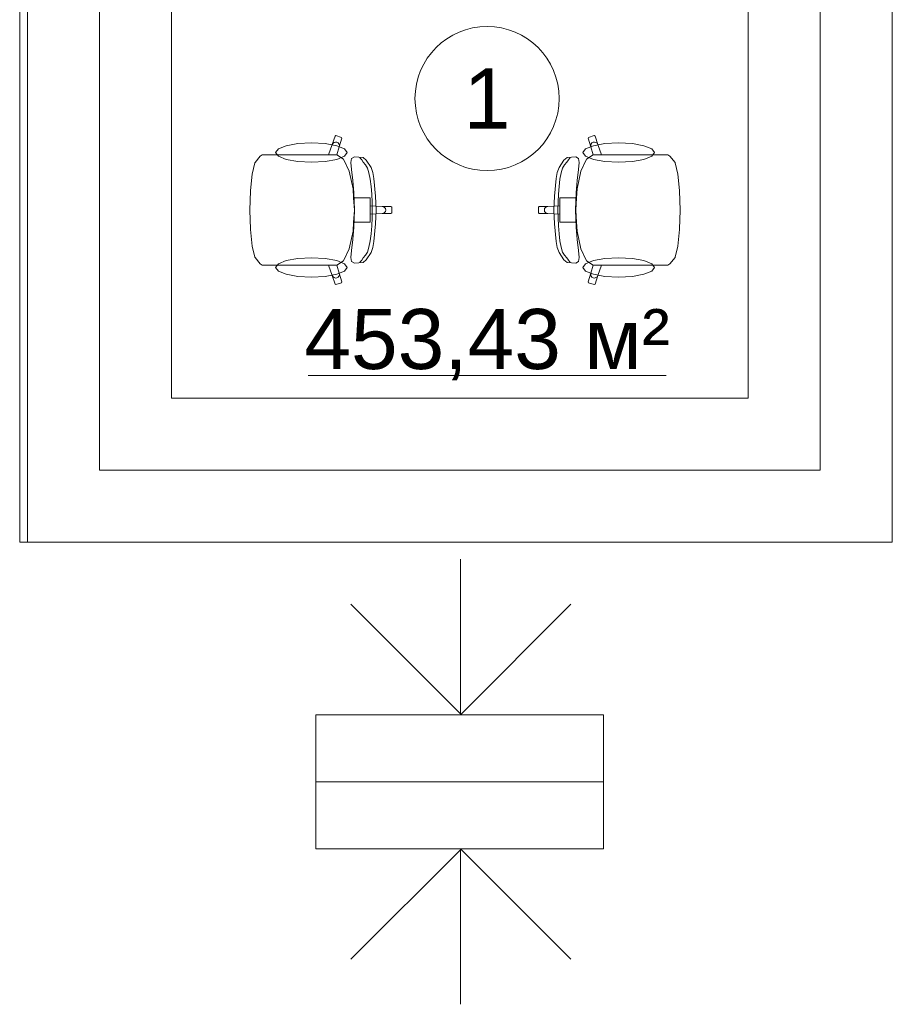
# Model space of a CAD drawing. Header units: millimetres. Extents: x -14761 to 157739, y -22400 to 107990.
# Tile 27 of 256: x 56812 to 60444, y 21514 to 25613. Entities that reach past the tile are written whole.
import ezdxf

# ---------------------------------------------------------------- set-up
doc = ezdxf.new("R2010")
doc.units = ezdxf.units.MM
doc.header["$MEASUREMENT"] = 0
doc.linetypes.add('Wipeout_Contour', pattern=[1000, 0, -1000])
for name, color, linetype in [('Интерьер - конструкции мебели', 7, 'Continuous'), ('Интерьер - Мебель', 7, 'Continuous'), ('Элемент Модели - Зона', 7, 'Continuous')]:
    doc.layers.add(name, color=color, linetype=linetype)
doc.styles.add('СГЕНЕРИР_СТИЛЬ_1', font='txt')

msp = doc.modelspace()

# ---------------------------------------------------------------- linework, layer by layer
at = {"layer": 'Интерьер - конструкции мебели', "color": 7, "linetype": 'Continuous', "lineweight": 15, "flags": 128}
msp.add_lwpolyline([(60444.3, 31900), (56812.2, 31900), (56812.2, 23437.9), (60444.3, 23437.9), (60444.3, 26425), (60444.3, 27575)], close=True, dxfattribs=at)
at = {"layer": 'Интерьер - Мебель', "color": 7, "linetype": 'Continuous', "lineweight": 15}
for p, q in [((58113.5, 25093.3), (58124.9, 25128.7)), ((58124.9, 25128.7), (58128.7, 25130.7)), ((58128.7, 25130.7), (58151.5, 25123.2)), ((59203.1, 25130.7), (59180.3, 25123.2)), ((59206.9, 25128.7), (59203.1, 25130.7)), ((59218.3, 25093.3), (59206.9, 25128.7)), ((58097.8, 25050), (58113.5, 25093.3)), ((58113.5, 25093.3), (58116.4, 25098.5)), ((58116.4, 25098.5), (58121, 25102.1)), ((58121, 25102.1), (58126.6, 25103.7)), ((58126.6, 25103.7), (58132.4, 25103)), ((58132.4, 25103), (58137.5, 25100.1)), ((58137.5, 25100.1), (58141.1, 25095.5)), ((58141.1, 25095.5), (58142.7, 25089.9)), ((58153.4, 25119.4), (58142, 25084)), ((58142.7, 25089.9), (58142, 25084)), ((58151.5, 25123.2), (58153.4, 25119.4)), ((59180.3, 25123.2), (59178.4, 25119.4)), ((59178.4, 25119.4), (59189.8, 25084)), ((59190.7, 25095.5), (59189.1, 25089.9)), ((59189.1, 25089.9), (59189.8, 25084)), ((59194.3, 25100.1), (59190.7, 25095.5)), ((59199.4, 25103), (59194.3, 25100.1)), ((59205.2, 25103.7), (59199.4, 25103)), ((59210.8, 25102.1), (59205.2, 25103.7)), ((59215.4, 25098.5), (59210.8, 25102.1)), ((59218.3, 25093.3), (59215.4, 25098.5)), ((59233.9, 25050), (59218.3, 25093.3)), ((57791.9, 25018.6), (57813, 25045.4)), ((57813, 25045.4), (57821.6, 25050)), ((57821.6, 25050), (57852.7, 25050)), ((57852.7, 25050), (57888.7, 25050)), ((57888.7, 25050), (58097.8, 25050)), ((58132.1, 25050), (58097.8, 25050)), ((58132.1, 25050), (58132.3, 25049.8)), ((58142, 25084), (58132.3, 25049.8)), ((58132.3, 25049.8), (58160.2, 25032.5)), ((59199.5, 25049.8), (59171.6, 25032.5)), ((59189.8, 25084), (59199.5, 25049.8)), ((59199.7, 25050), (59199.5, 25049.8)), ((59199.7, 25050), (59233.9, 25050)), ((59443.1, 25050), (59233.9, 25050)), ((59479.1, 25050), (59443.1, 25050)), ((59510.2, 25050), (59479.1, 25050)), ((59518.8, 25045.4), (59510.2, 25050)), ((59539.9, 25018.6), (59518.8, 25045.4)), ((57780.3, 24970.5), (57791, 25016.5)), ((57791, 25016.5), (57791.9, 25018.6)), ((58160.2, 25032.5), (58183.9, 24982.8)), ((58190.7, 25018.1), (58193.7, 25035.4)), ((58193.2, 24989.2), (58190.7, 25018.1)), ((58193.7, 25035.4), (58205.3, 25042.1)), ((58205.3, 25042.1), (58241.3, 25038.8)), ((58230.8, 25035.7), (58228.2, 25039.4)), ((58235.9, 25029.4), (58230.8, 25035.7)), ((58242.1, 25020.4), (58235.9, 25029.4)), ((58241.3, 25038.8), (58254.5, 25028.2)), ((58252.2, 25008.7), (58242.1, 25020.4)), ((58259.8, 24995.5), (58252.2, 25008.7)), ((58254.5, 25028.2), (58274.6, 24997.2)), ((59077.3, 25028.2), (59057.2, 24997.2)), ((59072, 24995.5), (59079.6, 25008.7)), ((59090.5, 25038.8), (59077.3, 25028.2)), ((59079.6, 25008.7), (59089.7, 25020.4)), ((59089.7, 25020.4), (59095.9, 25029.4)), ((59126.5, 25042.1), (59090.5, 25038.8)), ((59095.9, 25029.4), (59101, 25035.7)), ((59101, 25035.7), (59103.6, 25039.4)), ((59138.1, 25035.4), (59126.5, 25042.1)), ((59141.1, 25018.1), (59138.1, 25035.4)), ((59138.5, 24989.2), (59141.1, 25018.1)), ((59171.6, 25032.5), (59147.9, 24982.8)), ((59540.8, 25016.5), (59539.9, 25018.6)), ((59551.5, 24970.5), (59540.8, 25016.5)), ((57773.1, 24901.8), (57780.3, 24970.5)), ((58183.9, 24982.8), (58199.8, 24908.4)), ((58199.1, 24943.9), (58193.2, 24989.2)), ((58266.1, 24975.2), (58259.8, 24995.5)), ((58271, 24949.2), (58266.1, 24975.2)), ((58274.6, 24997.2), (58281.8, 24977.3)), ((58281.8, 24977.3), (58286.6, 24951.4)), ((59049.9, 24977.3), (59045.1, 24951.4)), ((59057.2, 24997.2), (59049.9, 24977.3)), ((59060.7, 24949.2), (59065.7, 24975.2)), ((59065.7, 24975.2), (59072, 24995.5)), ((59147.9, 24982.8), (59132, 24908.4)), ((59132.7, 24943.9), (59138.5, 24989.2)), ((59558.6, 24901.8), (59551.5, 24970.5)), ((58203.7, 24893), (58199.1, 24943.9)), ((58274.7, 24919.2), (58271, 24949.2)), ((58286.6, 24951.4), (58293.6, 24878.2)), ((59045.1, 24951.4), (59038.2, 24878.2)), ((59057, 24919.2), (59060.7, 24949.2)), ((59128.1, 24893), (59132.7, 24943.9)), ((57770.6, 24820.7), (57773, 24900.7)), ((57773, 24900.7), (57773.1, 24901.8)), ((58199.8, 24908.4), (58202.2, 24871)), ((58206.1, 24820.7), (58203.7, 24893)), ((58277.3, 24886.8), (58274.7, 24919.2)), ((58278.7, 24853.4), (58277.3, 24886.8)), ((59053.1, 24853.4), (59054.5, 24886.8)), ((59054.5, 24886.8), (59057, 24919.2)), ((59125.7, 24820.7), (59128.1, 24893)), ((59132, 24908.4), (59129.6, 24871)), ((59558.7, 24900.7), (59558.6, 24901.8)), ((59561.2, 24820.7), (59558.7, 24900.7)), ((58202.2, 24871), (58205.4, 24820.7)), ((58202.2, 24871), (58240.9, 24871)), ((58240.9, 24871), (58270.8, 24871)), ((58270.8, 24871), (58270.8, 24837.6)), ((58279.2, 24820.7), (58278.7, 24853.4)), ((58293.6, 24878.2), (58295.8, 24820.7)), ((59038.2, 24878.2), (59036, 24820.7)), ((59052.6, 24820.7), (59053.1, 24853.4)), ((59090.9, 24871), (59061, 24871)), ((59061, 24871), (59061, 24837.6)), ((59129.6, 24871), (59090.9, 24871)), ((59129.6, 24871), (59126.4, 24820.7)), ((57770.6, 24820.7), (57773, 24740.6)), ((58202.2, 24770.4), (58205.4, 24820.7)), ((58206.1, 24820.7), (58203.7, 24748.4)), ((58270.8, 24837.6), (58270.8, 24820.7)), ((58270.8, 24837.6), (58320.7, 24835.8)), ((58270.8, 24803.8), (58270.8, 24820.7)), ((58270.8, 24803.8), (58320.7, 24805.6)), ((58270.8, 24770.4), (58270.8, 24803.8)), ((58279.2, 24820.7), (58278.7, 24788)), ((58293.6, 24763.2), (58295.8, 24820.7)), ((58320.7, 24835.8), (58326.4, 24834.6)), ((58320.7, 24835.8), (58357.6, 24835.8)), ((58320.7, 24805.6), (58326.4, 24806.7)), ((58320.7, 24805.6), (58357.6, 24805.6)), ((58326.4, 24834.6), (58331.3, 24831.4)), ((58326.4, 24806.7), (58331.3, 24810)), ((58331.3, 24831.4), (58334.5, 24826.5)), ((58331.3, 24810), (58334.5, 24814.9)), ((58334.5, 24826.5), (58335.6, 24820.7)), ((58334.5, 24814.9), (58335.6, 24820.7)), ((58357.6, 24835.8), (58360.6, 24832.8)), ((58357.6, 24805.6), (58360.6, 24808.6)), ((58360.6, 24832.8), (58360.6, 24820.7)), ((58360.6, 24808.6), (58360.6, 24820.7)), ((58974.2, 24835.8), (58971.2, 24832.8)), ((58971.2, 24832.8), (58971.2, 24820.7)), ((58971.2, 24808.6), (58971.2, 24820.7)), ((58974.2, 24805.6), (58971.2, 24808.6)), ((59011.1, 24835.8), (58974.2, 24835.8)), ((59011.1, 24805.6), (58974.2, 24805.6)), ((58997.3, 24826.5), (58996.1, 24820.7)), ((58997.3, 24814.9), (58996.1, 24820.7)), ((59000.5, 24831.4), (58997.3, 24826.5)), ((59000.5, 24810), (58997.3, 24814.9)), ((59005.4, 24834.6), (59000.5, 24831.4)), ((59005.4, 24806.7), (59000.5, 24810)), ((59011.1, 24835.8), (59005.4, 24834.6)), ((59011.1, 24805.6), (59005.4, 24806.7)), ((59061, 24837.6), (59011.1, 24835.8)), ((59061, 24803.8), (59011.1, 24805.6)), ((59038.2, 24763.2), (59036, 24820.7)), ((59052.6, 24820.7), (59053.1, 24788)), ((59061, 24837.6), (59061, 24820.7)), ((59061, 24803.8), (59061, 24820.7)), ((59061, 24770.4), (59061, 24803.8)), ((59125.7, 24820.7), (59128.1, 24748.4)), ((59129.6, 24770.4), (59126.4, 24820.7)), ((59561.2, 24820.7), (59558.7, 24740.6)), ((58199.8, 24732.9), (58202.2, 24770.4)), ((58202.2, 24770.4), (58240.9, 24770.4)), ((58240.9, 24770.4), (58270.8, 24770.4)), ((58278.7, 24788), (58277.3, 24754.6)), ((58286.6, 24690), (58293.6, 24763.2)), ((59045.1, 24690), (59038.2, 24763.2)), ((59053.1, 24788), (59054.5, 24754.6)), ((59090.9, 24770.4), (59061, 24770.4)), ((59129.6, 24770.4), (59090.9, 24770.4)), ((59132, 24732.9), (59129.6, 24770.4)), ((57773, 24740.6), (57773.1, 24739.6)), ((57773.1, 24739.6), (57780.3, 24670.8)), ((58183.9, 24658.6), (58199.8, 24732.9)), ((58203.7, 24748.4), (58199.1, 24697.5)), ((58274.7, 24722.1), (58271, 24692.2)), ((58277.3, 24754.6), (58274.7, 24722.1)), ((59054.5, 24754.6), (59057, 24722.1)), ((59057, 24722.1), (59060.7, 24692.2)), ((59128.1, 24748.4), (59132.7, 24697.5)), ((59147.9, 24658.6), (59132, 24732.9)), ((59558.6, 24739.6), (59551.5, 24670.8)), ((59558.7, 24740.6), (59558.6, 24739.6)), ((58199.1, 24697.5), (58193.2, 24652.1)), ((58271, 24692.2), (58266.1, 24666.2)), ((58281.8, 24664.1), (58286.6, 24690)), ((59049.9, 24664.1), (59045.1, 24690)), ((59060.7, 24692.2), (59065.7, 24666.2)), ((59132.7, 24697.5), (59138.5, 24652.1)), ((57780.3, 24670.8), (57791, 24624.9)), ((58160.2, 24608.9), (58183.9, 24658.6)), ((58193.2, 24652.1), (58190.7, 24623.2)), ((58259.8, 24645.9), (58252.2, 24632.7)), ((58254.5, 24613.1), (58274.6, 24644.2)), ((58266.1, 24666.2), (58259.8, 24645.9)), ((58274.6, 24644.2), (58281.8, 24664.1)), ((59057.2, 24644.2), (59049.9, 24664.1)), ((59077.3, 24613.1), (59057.2, 24644.2)), ((59065.7, 24666.2), (59072, 24645.9)), ((59072, 24645.9), (59079.6, 24632.7)), ((59138.5, 24652.1), (59141.1, 24623.2)), ((59171.6, 24608.9), (59147.9, 24658.6)), ((59551.5, 24670.8), (59540.8, 24624.9)), ((57791, 24624.9), (57791.9, 24622.8)), ((57791.9, 24622.8), (57813, 24596)), ((57813, 24596), (57821.6, 24591.4)), ((58132.3, 24591.5), (58160.2, 24608.9)), ((58190.7, 24623.2), (58193.7, 24606)), ((58193.7, 24606), (58205.3, 24599.3)), ((58205.3, 24599.3), (58241.3, 24602.6)), ((58230.8, 24605.7), (58228.2, 24601.9)), ((58235.9, 24611.9), (58230.8, 24605.7)), ((58242.1, 24621), (58235.9, 24611.9)), ((58241.3, 24602.6), (58254.5, 24613.1)), ((58252.2, 24632.7), (58242.1, 24621)), ((59090.5, 24602.6), (59077.3, 24613.1)), ((59079.6, 24632.7), (59089.7, 24621)), ((59089.7, 24621), (59095.9, 24611.9)), ((59126.5, 24599.3), (59090.5, 24602.6)), ((59095.9, 24611.9), (59101, 24605.7)), ((59101, 24605.7), (59103.6, 24601.9)), ((59138.1, 24606), (59126.5, 24599.3)), ((59141.1, 24623.2), (59138.1, 24606)), ((59199.5, 24591.5), (59171.6, 24608.9)), ((59518.8, 24596), (59510.2, 24591.4)), ((59539.9, 24622.8), (59518.8, 24596)), ((59540.8, 24624.9), (59539.9, 24622.8)), ((57821.6, 24591.4), (57852.7, 24591.4)), ((57852.7, 24591.4), (57888.7, 24591.4)), ((57888.7, 24591.4), (58097.8, 24591.4)), ((58132.1, 24591.4), (58097.8, 24591.4)), ((58097.8, 24591.4), (58113.5, 24548)), ((58132.1, 24591.4), (58132.3, 24591.5)), ((58142, 24557.4), (58132.3, 24591.5)), ((58141.1, 24545.8), (58142.7, 24551.5)), ((58142.7, 24551.5), (58142, 24557.4)), ((58153.4, 24522), (58142, 24557.4)), ((59178.4, 24522), (59189.8, 24557.4)), ((59189.1, 24551.5), (59189.8, 24557.4)), ((59190.7, 24545.8), (59189.1, 24551.5)), ((59189.8, 24557.4), (59199.5, 24591.5)), ((59199.7, 24591.4), (59199.5, 24591.5)), ((59199.7, 24591.4), (59233.9, 24591.4)), ((59233.9, 24591.4), (59218.3, 24548)), ((59443.1, 24591.4), (59233.9, 24591.4)), ((59479.1, 24591.4), (59443.1, 24591.4)), ((59510.2, 24591.4), (59479.1, 24591.4)), ((58113.5, 24548), (58116.4, 24542.9)), ((58113.5, 24548), (58124.9, 24512.6)), ((58116.4, 24542.9), (58121, 24539.2)), ((58121, 24539.2), (58126.6, 24537.6)), ((58124.9, 24512.6), (58128.7, 24510.7)), ((58126.6, 24537.6), (58132.4, 24538.3)), ((58128.7, 24510.7), (58151.5, 24518.1)), ((58132.4, 24538.3), (58137.5, 24541.2)), ((58137.5, 24541.2), (58141.1, 24545.8)), ((58151.5, 24518.1), (58153.4, 24522)), ((59180.3, 24518.1), (59178.4, 24522)), ((59203.1, 24510.7), (59180.3, 24518.1)), ((59194.3, 24541.2), (59190.7, 24545.8)), ((59199.4, 24538.3), (59194.3, 24541.2)), ((59205.2, 24537.6), (59199.4, 24538.3)), ((59206.9, 24512.6), (59203.1, 24510.7)), ((59210.8, 24539.2), (59205.2, 24537.6)), ((59218.3, 24548), (59206.9, 24512.6)), ((59215.4, 24542.9), (59210.8, 24539.2)), ((59218.3, 24548), (59215.4, 24542.9))]:
    msp.add_line(p, q, dxfattribs=at)
at = {"layer": 'Интерьер - Мебель', "color": 7, "linetype": 'Continuous', "lineweight": 15, "flags": 128}
for points in [[(58026.5, 25099.9), (58083.5, 25096.9), (58131.9, 25088.2), (58164.2, 25075.1), (58175.5, 25059.7), (58164.2, 25044.3), (58131.9, 25031.2), (58083.5, 25022.5), (58026.5, 25019.4), (57969.5, 25022.5), (57921.1, 25031.2), (57888.8, 25044.3), (57877.5, 25059.7), (57888.8, 25075.1), (57921.1, 25088.2), (57969.5, 25096.9)], [(59305.3, 25099.9), (59248.3, 25096.9), (59199.9, 25088.2), (59167.6, 25075.1), (59156.3, 25059.7), (59167.6, 25044.3), (59199.9, 25031.2), (59248.3, 25022.5), (59305.3, 25019.4), (59362.3, 25022.5), (59410.6, 25031.2), (59442.9, 25044.3), (59454.3, 25059.7), (59442.9, 25075.1), (59410.6, 25088.2), (59362.3, 25096.9)], [(58026.5, 24541.4), (58083.5, 24544.5), (58131.9, 24553.2), (58164.2, 24566.3), (58175.5, 24581.7), (58164.2, 24597.1), (58131.9, 24610.1), (58083.5, 24618.9), (58026.5, 24621.9), (57969.5, 24618.9), (57921.1, 24610.1), (57888.8, 24597.1), (57877.5, 24581.7), (57888.8, 24566.3), (57921.1, 24553.2), (57969.5, 24544.5)], [(59305.3, 24541.4), (59248.3, 24544.5), (59199.9, 24553.2), (59167.6, 24566.3), (59156.3, 24581.7), (59167.6, 24597.1), (59199.9, 24610.1), (59248.3, 24618.9), (59305.3, 24621.9), (59362.3, 24618.9), (59410.6, 24610.1), (59442.9, 24597.1), (59454.3, 24581.7), (59442.9, 24566.3), (59410.6, 24553.2), (59362.3, 24544.5)]]:
    msp.add_lwpolyline(points, close=True, dxfattribs=at)
at = {"layer": 'Интерьер - Мебель', "color": 7, "linetype": 'Continuous', "lineweight": 15}
for points in [[(58647.5, 23367.2), (58647.5, 22719.2)], [(58190.9, 23179.4), (58649.1, 22721.1)], [(59106.1, 23179.4), (58647.8, 22721.1)], [(58190.9, 21702.1), (58649.1, 22160.3)], [(58647.5, 21514.2), (58647.5, 22162.3)], [(59106.1, 21702.1), (58647.8, 22160.3)]]:
    msp.add_lwpolyline(points, dxfattribs=at)
for points in [[(58045.3, 22719.9), (58045.3, 22440.7), (59241.7, 22440.7), (59241.7, 22719.9)], [(58045.3, 22161.6), (58045.3, 22440.7), (59241.7, 22440.7), (59241.7, 22161.6)]]:
    msp.add_lwpolyline(points, close=True, dxfattribs=at)
at = {"layer": 'Элемент Модели - Зона', "color": 7, "linetype": 'Continuous', "lineweight": 15}
msp.add_line((58012.4, 24131.2), (59502.7, 24131.2), dxfattribs=at)
at = {"layer": 'Элемент Модели - Зона', "color": 7, "linetype": 'Continuous', "lineweight": 15, "flags": 128}
msp.add_lwpolyline([(59057.6, 25284.8, 1), (58457.6, 25284.8, 1)], format="xyb", close=True, dxfattribs=at)

# ---------------------------------------------------------------- texts
at = {"layer": 'Элемент Модели - Зона', "color": 7, "lineweight": 15, "char_height": 250, "attachment_point": 5, "style": 'СГЕНЕРИР_СТИЛЬ_1'}
for s, insert in [('\\A1;{\\pqc;\\fArial|b0|i0|c204|p38;1}', (58757.6, 25284.8)), ('\\A1;{\\pqc;\\fArial|b0|i0|c204|p38;453,43 м²}', (58757.6, 24260.5))]:
    msp.add_mtext(s, dxfattribs=dict(at, insert=insert))

# ---------------------------------------------------------------- next in the draw order: wipeouts: each hides what was drawn before it
at = {"color": 254, "linetype": 'Wipeout_Contour', "lineweight": 0, "ltscale": 185128.770649}
msp.add_wipeout([(57144.3, 23737.9), (56844.3, 23437.9), (57144.3, 23437.9)], dxfattribs=at).dxf.layer = 'Интерьер - конструкции мебели'
at = {"color": 254, "linetype": 'Wipeout_Contour', "lineweight": 0, "ltscale": 194038.786049}
msp.add_wipeout([(60144.3, 23437.9), (60444.3, 23437.9), (60144.3, 23737.9)], dxfattribs=at).dxf.layer = 'Интерьер - конструкции мебели'

# ---------------------------------------------------------------- next in the draw order: wipeouts: each hides what was drawn before it
at = {"color": 254, "linetype": 'Wipeout_Contour', "lineweight": 0, "ltscale": 186304.652895}
msp.add_wipeout([(57444.3, 24037.9), (57144.3, 23737.9), (57444.3, 23737.9)], dxfattribs=at).dxf.layer = 'Интерьер - конструкции мебели'
at = {"color": 254, "linetype": 'Wipeout_Contour', "lineweight": 0, "ltscale": 193531.534941}
msp.add_wipeout([(59844.3, 23737.9), (60144.3, 23737.9), (59844.3, 24037.9)], dxfattribs=at).dxf.layer = 'Интерьер - конструкции мебели'

# ---------------------------------------------------------------- next in the draw order: wipeouts: each hides what was drawn before it
at = {"color": 254, "linetype": 'Wipeout_Contour', "lineweight": 0, "ltscale": 253853.76391}
msp.add_wipeout([(57144.3, 23737.9), (57144.3, 31637.9), (56844.3, 31637.9), (56844.3, 23737.9)], dxfattribs=at).dxf.layer = 'Интерьер - конструкции мебели'
at = {"color": 254, "linetype": 'Wipeout_Contour', "lineweight": 0, "ltscale": 194426.897969}
msp.add_wipeout([(60144.3, 23737.9), (60444.3, 23437.9), (60444.3, 23737.9)], dxfattribs=at).dxf.layer = 'Интерьер - конструкции мебели'

# ---------------------------------------------------------------- next in the draw order: linework, layer by layer
at = {"layer": 'Интерьер - конструкции мебели', "color": 7, "linetype": 'Continuous', "lineweight": 15, "flags": 128}
msp.add_lwpolyline([(60444.3, 23437.9), (60144.3, 23437.9)], dxfattribs=at)

# ---------------------------------------------------------------- next in the draw order: wipeouts: each hides what was drawn before it
at = {"color": 254, "linetype": 'Wipeout_Contour', "lineweight": 0, "ltscale": 254874.691341}
msp.add_wipeout([(57444.3, 24037.9), (57444.3, 31337.9), (57144.3, 31337.9), (57144.3, 24037.9)], dxfattribs=at).dxf.layer = 'Интерьер - конструкции мебели'
at = {"color": 254, "linetype": 'Wipeout_Contour', "lineweight": 0, "ltscale": 261269.657047}
msp.add_wipeout([(60444.3, 23737.9), (60444.3, 26437.9), (60144.3, 26437.9), (60144.3, 23737.9)], dxfattribs=at).dxf.layer = 'Интерьер - конструкции мебели'
at = {"color": 254, "linetype": 'Wipeout_Contour', "lineweight": 0, "ltscale": 184967.602277}
msp.add_wipeout([(56844.3, 23737.9), (56844.3, 23437.9), (57144.3, 23737.9)], dxfattribs=at).dxf.layer = 'Интерьер - конструкции мебели'

# ---------------------------------------------------------------- next in the draw order: linework, layer by layer
at = {"layer": 'Интерьер - конструкции мебели', "color": 7, "linetype": 'Continuous', "lineweight": 15, "flags": 128}
for points in [[(56844.3, 31637.9), (56844.3, 23437.9)], [(60444.3, 23437.9), (60444.3, 26437.9)], [(56844.3, 23437.9), (57144.3, 23437.9)]]:
    msp.add_lwpolyline(points, dxfattribs=at)

# ---------------------------------------------------------------- next in the draw order: wipeouts: each hides what was drawn before it
at = {"color": 254, "linetype": 'Wipeout_Contour', "lineweight": 0, "ltscale": 186144.5123}
msp.add_wipeout([(57144.3, 24037.9), (57144.3, 23737.9), (57444.3, 24037.9)], dxfattribs=at).dxf.layer = 'Интерьер - конструкции мебели'
at = {"color": 254, "linetype": 'Wipeout_Contour', "lineweight": 0, "ltscale": 193920.671374}
msp.add_wipeout([(59844.3, 24037.9), (60144.3, 23737.9), (60144.3, 24037.9)], dxfattribs=at).dxf.layer = 'Интерьер - конструкции мебели'

# ---------------------------------------------------------------- next in the draw order: linework, layer by layer
at = {"layer": 'Интерьер - конструкции мебели', "color": 7, "linetype": 'Continuous', "lineweight": 15}
for p, q in [((57144.3, 31337.9), (57144.3, 24037.9)), ((57144.3, 24037.9), (57144.3, 23737.9))]:
    msp.add_line(p, q, dxfattribs=at)
at = {"layer": 'Интерьер - конструкции мебели', "color": 7, "linetype": 'Continuous', "lineweight": 15, "flags": 128}
msp.add_lwpolyline([(57444.3, 24037.9), (57444.3, 31337.9)], dxfattribs=at)

# ---------------------------------------------------------------- next in the draw order: wipeouts: each hides what was drawn before it
at = {"color": 254, "linetype": 'Wipeout_Contour', "lineweight": 0, "ltscale": 260384.236889}
msp.add_wipeout([(60144.3, 24037.9), (60144.3, 26437.9), (59844.3, 26437.9), (59844.3, 24037.9)], dxfattribs=at).dxf.layer = 'Интерьер - конструкции мебели'

# ---------------------------------------------------------------- next in the draw order: linework, layer by layer
at = {"layer": 'Интерьер - конструкции мебели', "color": 7, "linetype": 'Continuous', "lineweight": 15}
for p, q in [((60144.3, 24037.9), (60144.3, 26437.9)), ((60144.3, 23737.9), (60144.3, 24037.9))]:
    msp.add_line(p, q, dxfattribs=at)
at = {"layer": 'Интерьер - конструкции мебели', "color": 7, "linetype": 'Continuous', "lineweight": 15, "flags": 128}
msp.add_lwpolyline([(59844.3, 26437.9), (59844.3, 24037.9)], dxfattribs=at)

# ---------------------------------------------------------------- next in the draw order: wipeouts: each hides what was drawn before it
at = {"color": 254, "linetype": 'Wipeout_Contour', "lineweight": 0, "ltscale": 252851.828093}
msp.add_wipeout([(60144.3, 23737.9), (57144.3, 23737.9), (57144.3, 23437.9), (60144.3, 23437.9)], dxfattribs=at).dxf.layer = 'Интерьер - конструкции мебели'

# ---------------------------------------------------------------- next in the draw order: linework, layer by layer
at = {"layer": 'Интерьер - конструкции мебели', "color": 7, "linetype": 'Continuous', "lineweight": 15, "flags": 128}
msp.add_lwpolyline([(57144.3, 23437.9), (60144.3, 23437.9)], dxfattribs=at)

# ---------------------------------------------------------------- next in the draw order: wipeouts: each hides what was drawn before it
at = {"color": 254, "linetype": 'Wipeout_Contour', "lineweight": 0, "ltscale": 253298.629849}
msp.add_wipeout([(59844.3, 24037.9), (57444.3, 24037.9), (57444.3, 23737.9), (59844.3, 23737.9)], dxfattribs=at).dxf.layer = 'Интерьер - конструкции мебели'

# ---------------------------------------------------------------- next in the draw order: linework, layer by layer
at = {"layer": 'Интерьер - конструкции мебели', "color": 7, "linetype": 'Continuous', "lineweight": 15}
for p, q in [((57144.3, 23737.9), (57444.3, 23737.9)), ((57444.3, 23737.9), (59844.3, 23737.9)), ((59844.3, 23737.9), (60144.3, 23737.9))]:
    msp.add_line(p, q, dxfattribs=at)
at = {"layer": 'Интерьер - конструкции мебели', "color": 7, "linetype": 'Continuous', "lineweight": 15, "flags": 128}
msp.add_lwpolyline([(59844.3, 24037.9), (57444.3, 24037.9)], dxfattribs=at)

doc.saveas('drawing.dxf')
